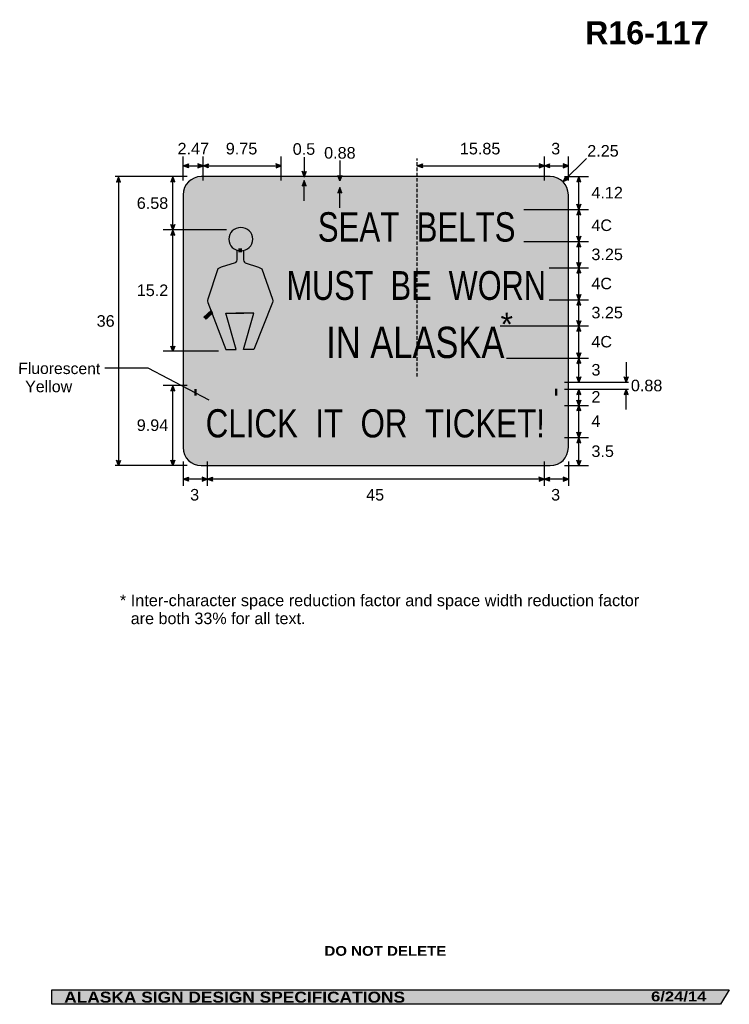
# Model space of a CAD drawing. Header units: feet. Extents: x 3 to 92, y 0 to 123.
import ezdxf
from ezdxf.enums import TextEntityAlignment as Align

# ---------------------------------------------------------------- set-up
doc = ezdxf.new("R2010")
doc.units = ezdxf.units.FT
doc.header["$MEASUREMENT"] = 0
doc.linetypes.add('DASHED2', pattern=[0.375, 0.25, -0.125])
doc.layers.add('Sign', color=7, linetype='Continuous')
doc.styles.add('ARIAL', font='arial.ttf')
doc.styles.add('ARIAL B', font='arialbd.ttf')
doc.styles.add('ARIAL BLACK B', font='ariblk.ttf')
doc.styles.add('ARIAL BLACK BI', font='ariblk.ttf')
doc.styles.add('FHWA SERIES C2000EX', font='txt')

msp = doc.modelspace()

# ---------------------------------------------------------------- hatches: boundary and pattern name
h = msp.add_hatch(color=256)
h.dxf.hatch_style = 1
edge = h.paths.add_edge_path()
edge.add_line((24.43626297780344, 104.5231062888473), (23.78086158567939, 104.7708500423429))
edge.add_line((23.78086158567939, 104.7708500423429), (24.44230358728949, 105.0155724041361))
edge.add_arc((24.80171733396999, 104.7648937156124), 0.4381986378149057, 145.1055563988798, 213.4889293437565)
h = msp.add_hatch(color=256)
h.dxf.hatch_style = 1
edge = h.paths.add_edge_path()
edge.add_line((25.59616292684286, 104.523106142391), (26.25156431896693, 104.7708498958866))
edge.add_line((26.25156431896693, 104.7708498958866), (25.59012231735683, 105.0155722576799))
edge.add_arc((25.23070857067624, 104.7648935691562), 0.4381986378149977, -33.488929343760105, 34.89444360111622, ccw=False)
h = msp.add_hatch(color=256)
h.dxf.hatch_style = 1
edge = h.paths.add_edge_path()
edge.add_line((26.90696609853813, 104.5231062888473), (26.25156470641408, 104.7708500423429))
edge.add_line((26.25156470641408, 104.7708500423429), (26.91300670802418, 105.0155724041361))
edge.add_arc((27.27242045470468, 104.7648937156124), 0.4381986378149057, 145.1055563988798, 213.4889293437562)
h = msp.add_hatch(color=256)
h.dxf.hatch_style = 1
edge = h.paths.add_edge_path()
edge.add_line((35.34355874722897, 104.523106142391), (35.99896013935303, 104.7708498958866))
edge.add_line((35.99896013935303, 104.7708498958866), (35.33751813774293, 105.0155722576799))
edge.add_arc((34.97810439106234, 104.7648935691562), 0.4381986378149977, -33.48892934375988, 34.89444360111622, ccw=False)
h = msp.add_hatch(color=256)
h.dxf.hatch_style = 1
edge = h.paths.add_edge_path()
edge.add_line((53.60292965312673, 104.5231062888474), (52.94752826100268, 104.7708500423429))
edge.add_line((52.94752826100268, 104.7708500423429), (53.60897026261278, 105.0155724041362))
edge.add_arc((53.96838400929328, 104.7648937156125), 0.4381986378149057, 145.1055563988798, 213.4889293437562)
h = msp.add_hatch(color=256)
h.dxf.hatch_style = 1
edge = h.paths.add_edge_path()
edge.add_line((68.13066814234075, 104.5231061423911), (68.78606953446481, 104.7708498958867))
edge.add_line((68.78606953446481, 104.7708498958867), (68.12462753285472, 105.01557225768))
edge.add_arc((67.76521378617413, 104.7648935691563), 0.4381986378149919, -33.48892934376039, 34.89444360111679, ccw=False)
h = msp.add_hatch(color=256)
h.dxf.hatch_style = 1
edge = h.paths.add_edge_path()
edge.add_line((69.44147209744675, 104.5231062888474), (68.7860707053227, 104.7708500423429))
edge.add_line((68.7860707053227, 104.7708500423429), (69.4475127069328, 105.0155724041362))
edge.add_arc((69.80692645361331, 104.7648937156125), 0.4381986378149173, 145.1055563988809, 213.4889293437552)
h = msp.add_hatch(color=256)
h.dxf.hatch_style = 1
edge = h.paths.add_edge_path()
edge.add_line((71.1254598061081, 104.5231061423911), (71.78086119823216, 104.7708498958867))
edge.add_line((71.78086119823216, 104.7708498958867), (71.11941919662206, 105.01557225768))
edge.add_arc((70.76000544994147, 104.7648935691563), 0.4381986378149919, -33.48892934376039, 34.89444360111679, ccw=False)
h = msp.add_hatch(color=256)
h.dxf.hatch_style = 1
edge = h.paths.add_edge_path()
edge.add_line((15.96617228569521, 102.7583252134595), (15.7190830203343, 103.4139736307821))
edge.add_line((15.7190830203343, 103.4139736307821), (15.47370038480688, 102.7527762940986))
edge.add_arc((15.72402010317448, 102.3931124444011), 0.4381986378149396, 56.45386549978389, 124.83723844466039, ccw=False)
h = msp.add_hatch(color=256)
h.dxf.hatch_style = 1
edge = h.paths.add_edge_path()
edge.add_line((22.73746655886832, 102.7791585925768), (22.49037729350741, 103.4348070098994))
edge.add_line((22.49037729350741, 103.4348070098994), (22.24499465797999, 102.773609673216))
edge.add_arc((22.49531437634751, 102.4139458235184), 0.4381986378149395, 56.4538654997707, 124.8372384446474, ccw=False)
h = msp.add_hatch(color=256)
h.dxf.hatch_style = 1
edge = h.paths.add_edge_path()
edge.add_line((39.08170007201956, 104.088916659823), (38.83461080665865, 103.4332682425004))
edge.add_line((38.83461080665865, 103.4332682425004), (38.58922817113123, 104.0944655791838))
edge.add_arc((38.83954788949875, 104.4541294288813), 0.4381986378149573, 235.1627615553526, 303.5461345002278)
h = msp.add_hatch(color=256)
h.dxf.hatch_style = 1
edge = h.paths.add_edge_path()
edge.add_line((43.5296167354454, 103.5836018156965), (43.28252747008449, 102.9279533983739))
edge.add_line((43.28252747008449, 102.9279533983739), (43.03714483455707, 103.5891507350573))
edge.add_arc((43.28746455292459, 103.9488145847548), 0.4381986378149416, 235.1627615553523, 303.5461345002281)
h = msp.add_hatch(color=256)
h.dxf.hatch_style = 1
edge = h.paths.add_edge_path()
edge.add_line((71.42452236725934, 103.4689541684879), (71.15325664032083, 102.8229333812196))
edge.add_line((71.15325664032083, 102.8229333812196), (71.78599382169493, 103.134442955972))
edge.add_arc((71.85144407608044, 103.567726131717), 0.438198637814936, 193.0266678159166, 261.4100407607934, ccw=False)
h = msp.add_hatch(color=256)
h.dxf.hatch_style = 1
edge = h.paths.add_edge_path()
edge.add_line((73.34540975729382, 102.8025039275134), (73.09832049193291, 103.458152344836))
edge.add_line((73.09832049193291, 103.458152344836), (72.85293785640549, 102.7969550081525))
edge.add_arc((73.10325757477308, 102.437291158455), 0.4381986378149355, 56.45386549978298, 124.83723844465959, ccw=False)
at = {"true_color": 0xffffff}
h = msp.add_hatch(color=7, dxfattribs=at)
h.dxf.hatch_style = 1
edge = h.paths.add_edge_path()
edge.add_line((39.08170007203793, 102.2775133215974), (38.83461080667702, 102.93316173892))
edge.add_line((38.83461080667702, 102.93316173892), (38.5892281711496, 102.2719644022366))
edge.add_arc((38.83954788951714, 101.912300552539), 0.4381986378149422, 56.45386549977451, 124.83723844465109, ccw=False)
h = msp.add_hatch(color=256)
h.dxf.hatch_style = 1
edge = h.paths.add_edge_path()
edge.add_line((43.5290368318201, 101.4040520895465), (43.28194756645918, 102.0597005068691))
edge.add_line((43.28194756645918, 102.0597005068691), (43.03656493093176, 101.3985031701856))
edge.add_arc((43.28688464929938, 101.038839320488), 0.4381986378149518, 56.453865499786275, 124.8372384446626, ccw=False)
h = msp.add_hatch(color=256)
h.dxf.hatch_style = 1
edge = h.paths.add_edge_path()
edge.add_line((73.34656072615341, 99.99400909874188), (73.0994714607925, 99.33836068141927))
edge.add_line((73.0994714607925, 99.33836068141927), (72.85408882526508, 99.99955801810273))
edge.add_arc((73.10440854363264, 100.3592218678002), 0.4381986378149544, 235.1627615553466, 303.5461345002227)
h = msp.add_hatch(color=256)
h.dxf.hatch_style = 1
edge = h.paths.add_edge_path()
edge.add_line((73.34656072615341, 98.68271226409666), (73.0994714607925, 99.33836068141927))
edge.add_line((73.0994714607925, 99.33836068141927), (72.85408882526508, 98.67716334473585))
edge.add_arc((73.10440854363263, 98.31749949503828), 0.4381986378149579, 56.453865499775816, 124.8372384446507, ccw=False)
h = msp.add_hatch(color=256)
h.dxf.hatch_style = 1
edge = h.paths.add_edge_path()
edge.add_line((22.73688665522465, 97.45341664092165), (22.48979738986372, 96.79776822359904))
edge.add_line((22.48979738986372, 96.79776822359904), (22.2444147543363, 97.4589655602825))
edge.add_arc((22.49473447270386, 97.81862940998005), 0.43819863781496, 235.1627615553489, 303.5461345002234)
h = msp.add_hatch(color=256)
h.dxf.hatch_style = 1
edge = h.paths.add_edge_path()
edge.add_line((22.73688665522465, 96.14211980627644), (22.48979738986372, 96.79776822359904))
edge.add_line((22.48979738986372, 96.79776822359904), (22.2444147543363, 96.13657088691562))
edge.add_arc((22.49473447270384, 95.77690703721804), 0.4381986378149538, 56.45386549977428, 124.83723844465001, ccw=False)
h = msp.add_hatch(color=256)
h.dxf.hatch_style = 1
edge = h.paths.add_edge_path()
edge.add_line((73.34656072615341, 95.99921743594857), (73.0994714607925, 95.34356901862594))
edge.add_line((73.0994714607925, 95.34356901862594), (72.85408882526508, 96.00476635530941))
edge.add_arc((73.10440854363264, 96.36443020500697), 0.4381986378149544, 235.1627615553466, 303.5461345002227)
h = msp.add_hatch(color=256)
h.dxf.hatch_style = 1
edge = h.paths.add_edge_path()
edge.add_line((73.34656072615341, 94.68792060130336), (73.0994714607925, 95.34356901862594))
edge.add_line((73.0994714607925, 95.34356901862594), (72.85408882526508, 94.68237168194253))
edge.add_arc((73.10440854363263, 94.32270783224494), 0.4381986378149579, 56.453865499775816, 124.8372384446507, ccw=False)
h = msp.add_hatch(color=256)
h.dxf.hatch_style = 1
edge = h.paths.add_edge_path()
edge.add_line((73.34656072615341, 92.74400910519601), (73.0994714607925, 92.0883606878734))
edge.add_line((73.0994714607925, 92.0883606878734), (72.85408882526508, 92.74955802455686))
edge.add_arc((73.10440854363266, 93.10922187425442), 0.4381986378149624, 235.1627615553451, 303.5461345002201)
h = msp.add_hatch(color=256)
h.dxf.hatch_style = 1
edge = h.paths.add_edge_path()
edge.add_line((73.34656072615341, 91.4327122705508), (73.0994714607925, 92.0883606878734))
edge.add_line((73.0994714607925, 92.0883606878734), (72.85408882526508, 91.42716335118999))
edge.add_arc((73.10440854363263, 91.0674995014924), 0.4381986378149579, 56.45386549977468, 124.8372384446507, ccw=False)
h = msp.add_hatch(color=256)
h.dxf.hatch_style = 1
edge = h.paths.add_edge_path()
edge.add_line((73.34656072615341, 88.74400910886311), (73.0994714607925, 88.08836069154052))
edge.add_line((73.0994714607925, 88.08836069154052), (72.85408882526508, 88.74955802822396))
edge.add_arc((73.10440854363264, 89.1092218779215), 0.4381986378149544, 235.1627615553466, 303.5461345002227)
h = msp.add_hatch(color=256)
h.dxf.hatch_style = 1
edge = h.paths.add_edge_path()
edge.add_line((73.34656072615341, 87.4327122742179), (73.0994714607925, 88.08836069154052))
edge.add_line((73.0994714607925, 88.08836069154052), (72.85408882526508, 87.42716335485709))
edge.add_arc((73.10440854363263, 87.06749950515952), 0.4381986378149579, 56.45386549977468, 124.8372384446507, ccw=False)
h = msp.add_hatch(color=256)
h.dxf.hatch_style = 1
edge = h.paths.add_edge_path()
edge.add_line((73.3471406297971, 85.48986617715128), (73.10005136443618, 84.83421775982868))
edge.add_line((73.10005136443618, 84.83421775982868), (72.85466872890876, 85.49541509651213))
edge.add_arc((73.10498844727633, 85.85507894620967), 0.4381986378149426, 235.1627615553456, 303.5461345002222)
h = msp.add_hatch(color=256)
h.dxf.hatch_style = 1
edge = h.paths.add_edge_path()
edge.add_line((73.3471406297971, 84.17856934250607), (73.10005136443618, 84.83421775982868))
edge.add_line((73.10005136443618, 84.83421775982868), (72.85466872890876, 84.17302042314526))
edge.add_arc((73.1049884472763, 83.8133565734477), 0.4381986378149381, 56.453865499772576, 124.8372384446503, ccw=False)
h = msp.add_hatch(color=256)
h.dxf.hatch_style = 1
edge = h.paths.add_edge_path()
edge.add_line((22.73804646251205, 82.32817186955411), (22.49095719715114, 81.67252345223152))
edge.add_line((22.49095719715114, 81.67252345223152), (22.24557456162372, 82.33372078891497))
edge.add_arc((22.49589427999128, 82.69338463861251), 0.4381986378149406, 235.1627615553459, 303.5461345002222)
h = msp.add_hatch(color=256)
h.dxf.hatch_style = 1
edge = h.paths.add_edge_path()
edge.add_line((73.3471406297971, 81.49247034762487), (73.10005136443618, 80.83682193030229))
edge.add_line((73.10005136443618, 80.83682193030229), (72.85466872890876, 81.49801926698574))
edge.add_arc((73.10498844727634, 81.85768311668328), 0.4381986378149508, 235.1627615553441, 303.5461345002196)
h = msp.add_hatch(color=256)
h.dxf.hatch_style = 1
edge = h.paths.add_edge_path()
edge.add_line((73.3471406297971, 80.18117351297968), (73.10005136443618, 80.83682193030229))
edge.add_line((73.10005136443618, 80.83682193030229), (72.85466872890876, 80.17562459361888))
edge.add_arc((73.1049884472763, 79.81596074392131), 0.4381986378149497, 56.45386549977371, 124.83723844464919, ccw=False)
h = msp.add_hatch(color=256)
h.dxf.hatch_style = 1
edge = h.paths.add_edge_path()
edge.add_line((22.73746655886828, 76.7477338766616), (22.49037729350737, 77.40338229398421))
edge.add_line((22.49037729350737, 77.40338229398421), (22.24499465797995, 76.74218495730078))
edge.add_arc((22.49531437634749, 76.38252110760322), 0.4381986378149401, 56.45386549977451, 124.8372384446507, ccw=False)
h = msp.add_hatch(color=256)
h.dxf.hatch_style = 1
edge = h.paths.add_edge_path()
edge.add_line((73.3471406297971, 78.48205368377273), (73.10005136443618, 77.82640526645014))
edge.add_line((73.10005136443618, 77.82640526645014), (72.85466872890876, 78.48760260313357))
edge.add_arc((73.10498844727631, 78.84726645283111), 0.4381986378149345, 235.1627615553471, 303.5461345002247)
h = msp.add_hatch(color=256)
h.dxf.hatch_style = 1
edge = h.paths.add_edge_path()
edge.add_line((79.2379500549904, 78.48205368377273), (78.9908607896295, 77.82640526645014))
edge.add_line((78.9908607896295, 77.82640526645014), (78.74547815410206, 78.48760260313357))
edge.add_arc((78.99579787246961, 78.84726645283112), 0.4381986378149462, 235.1627615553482, 303.5461345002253)
h = msp.add_hatch(color=256)
h.dxf.hatch_style = 1
edge = h.paths.add_edge_path()
edge.add_line((73.34714062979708, 76.29044433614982), (73.10005136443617, 76.94609275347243))
edge.add_line((73.10005136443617, 76.94609275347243), (72.85466872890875, 76.284895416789))
edge.add_arc((73.10498844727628, 75.92523156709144), 0.4381986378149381, 56.45386549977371, 124.8372384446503, ccw=False)
h = msp.add_hatch(color=256)
h.dxf.hatch_style = 1
edge = h.paths.add_edge_path()
edge.add_line((79.23795005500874, 76.2879300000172), (78.99086078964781, 76.94357841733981))
edge.add_line((78.99086078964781, 76.94357841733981), (78.7454781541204, 76.28238108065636))
edge.add_arc((78.99579787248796, 75.92271723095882), 0.4381986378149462, 56.453865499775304, 124.8372384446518, ccw=False)
h = msp.add_hatch(color=256)
h.dxf.hatch_style = 1
edge = h.paths.add_edge_path()
edge.add_line((73.34712595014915, 75.59978804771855), (73.10003668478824, 74.94413963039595))
edge.add_line((73.10003668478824, 74.94413963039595), (72.85465404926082, 75.6053369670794))
edge.add_arc((73.10497376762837, 75.96500081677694), 0.4381986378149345, 235.1627615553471, 303.5461345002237)
h = msp.add_hatch(color=256)
h.dxf.hatch_style = 1
edge = h.paths.add_edge_path()
edge.add_line((73.34712595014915, 74.28849121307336), (73.10003668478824, 74.94413963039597))
edge.add_line((73.10003668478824, 74.94413963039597), (72.85465404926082, 74.28294229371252))
edge.add_arc((73.10497376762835, 73.92327844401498), 0.4381986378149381, 56.45386549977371, 124.8372384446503, ccw=False)
h = msp.add_hatch(color=256)
h.dxf.hatch_style = 1
edge = h.paths.add_edge_path()
edge.add_line((73.34709660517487, 71.59783492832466), (73.10000733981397, 70.94218651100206))
edge.add_line((73.10000733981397, 70.94218651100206), (72.85462470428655, 71.60338384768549))
edge.add_arc((73.10494442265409, 71.96304769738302), 0.4381986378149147, 235.1627615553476, 303.5461345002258)
h = msp.add_hatch(color=256)
h.dxf.hatch_style = 1
edge = h.paths.add_edge_path()
edge.add_line((73.34709660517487, 70.28653809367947), (73.10000733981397, 70.94218651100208))
edge.add_line((73.10000733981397, 70.94218651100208), (72.85462470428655, 70.28098917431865))
edge.add_arc((73.10494442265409, 69.92132532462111), 0.4381986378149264, 56.453865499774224, 124.8372384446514, ccw=False)
h = msp.add_hatch(color=256)
h.dxf.hatch_style = 1
edge = h.paths.add_edge_path()
edge.add_line((15.96675218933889, 68.088916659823), (15.71966292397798, 67.4332682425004))
edge.add_line((15.71966292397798, 67.4332682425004), (15.47428028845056, 68.09446557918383))
edge.add_arc((15.72460000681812, 68.45412942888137), 0.4381986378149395, 235.1627615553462, 303.5461345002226)
h = msp.add_hatch(color=256)
h.dxf.hatch_style = 1
edge = h.paths.add_edge_path()
edge.add_line((22.73804646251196, 68.11749194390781), (22.49095719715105, 67.46184352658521))
edge.add_line((22.49095719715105, 67.46184352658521), (22.24557456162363, 68.12304086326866))
edge.add_arc((22.49589427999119, 68.4827047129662), 0.4381986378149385, 235.1627615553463, 303.5461345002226)
h = msp.add_hatch(color=256)
h.dxf.hatch_style = 1
edge = h.paths.add_edge_path()
edge.add_line((73.34707087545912, 68.088916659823), (73.09998161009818, 67.4332682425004))
edge.add_line((73.09998161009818, 67.4332682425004), (72.8545989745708, 68.09446557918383))
edge.add_arc((73.10491869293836, 68.45412942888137), 0.4381986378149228, 235.162761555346, 303.5461345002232)
h = msp.add_hatch(color=256)
h.dxf.hatch_style = 1
edge = h.paths.add_edge_path()
edge.add_line((24.43882967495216, 65.48618311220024), (23.78342828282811, 65.73392686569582))
edge.add_line((23.78342828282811, 65.73392686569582), (24.44487028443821, 65.97864922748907))
edge.add_arc((24.80428403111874, 65.72797053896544), 0.43819863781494, 145.1055563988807, 213.488929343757)
h = msp.add_hatch(color=256)
h.dxf.hatch_style = 1
edge = h.paths.add_edge_path()
edge.add_line((26.12806403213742, 65.48609860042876), (26.78346542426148, 65.73384235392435))
edge.add_line((26.78346542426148, 65.73384235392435), (26.12202342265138, 65.9785647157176))
edge.add_arc((25.76260967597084, 65.72788602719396), 0.4381986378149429, -33.48892934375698, 34.89444360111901, ccw=False)
h = msp.add_hatch(color=256)
h.dxf.hatch_style = 1
edge = h.paths.add_edge_path()
edge.add_line((27.43886798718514, 65.48609874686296), (26.7834665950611, 65.73384250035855))
edge.add_line((26.7834665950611, 65.73384250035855), (27.44490859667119, 65.9785648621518))
edge.add_arc((27.80432234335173, 65.72788617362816), 0.43819863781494, 145.1055563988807, 213.488929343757)
h = msp.add_hatch(color=256)
h.dxf.hatch_style = 1
edge = h.paths.add_edge_path()
edge.add_line((68.12285564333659, 65.48491764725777), (68.77825703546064, 65.73266140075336))
edge.add_line((68.77825703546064, 65.73266140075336), (68.11681503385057, 65.9773837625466))
edge.add_arc((67.75740128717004, 65.726705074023), 0.4381986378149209, -33.4889293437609, 34.89444360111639, ccw=False)
h = msp.add_hatch(color=256)
h.dxf.hatch_style = 1
edge = h.paths.add_edge_path()
edge.add_line((69.43365881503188, 65.48491779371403), (68.77825742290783, 65.7326615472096))
edge.add_line((68.77825742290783, 65.7326615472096), (69.43969942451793, 65.97738390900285))
edge.add_arc((69.79911317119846, 65.72670522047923), 0.438198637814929, 145.105556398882, 213.4889293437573)
h = msp.add_hatch(color=256)
h.dxf.hatch_style = 1
edge = h.paths.add_edge_path()
edge.add_line((71.12545980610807, 65.48483320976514), (71.78086119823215, 65.73257696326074))
edge.add_line((71.78086119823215, 65.73257696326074), (71.11941919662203, 65.97729932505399))
edge.add_arc((70.76000544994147, 65.72662063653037), 0.4381986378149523, -33.48892934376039, 34.89444360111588, ccw=False)
at = {"layer": 'Sign', "true_color": 0xffffff}
h = msp.add_hatch(color=7, dxfattribs=at)
edge = h.paths.add_edge_path(flags=0)
edge.add_spline(control_points=[(26.03086080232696, 103.4332682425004), (26.03086080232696, 103.4332682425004), (69.53086080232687, 103.4332682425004), (69.53086080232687, 103.4332682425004), (70.77266960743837, 103.4332682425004), (71.78086080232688, 102.4250770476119), (71.78086080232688, 101.1832682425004), (71.78086080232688, 101.1832682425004), (71.78086080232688, 69.6832682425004), (71.78086080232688, 69.6832682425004), (71.78086080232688, 68.4414594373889), (70.77266960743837, 67.4332682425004), (69.53086080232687, 67.4332682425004), (69.53086080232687, 67.4332682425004), (26.03086080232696, 67.4332682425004), (26.03086080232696, 67.4332682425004), (24.78905199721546, 67.4332682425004), (23.78086080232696, 68.4414594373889), (23.78086080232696, 69.6832682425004), (23.78086080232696, 69.6832682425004), (23.78086080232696, 101.1832682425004), (23.78086080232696, 101.1832682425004), (23.78086080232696, 102.4250770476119), (24.78905199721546, 103.4332682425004), (26.03086080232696, 103.4332682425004)], knot_values=[0, 0, 0, 0, 1, 1, 1, 2, 2, 2, 3, 3, 3, 4, 4, 4, 5, 5, 5, 6, 6, 6, 7, 7, 7, 8, 8, 8, 8], degree=3, periodic=0)
at = {"layer": 'Sign', "true_color": 0x000000}
h = msp.add_hatch(color=18, dxfattribs=at)
edge = h.paths.add_edge_path(flags=0)
edge.add_spline(control_points=[(26.13086080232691, 102.9332682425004), (26.13086080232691, 102.9332682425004), (69.4308608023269, 102.9332682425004), (69.4308608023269, 102.9332682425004), (70.45190359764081, 102.9332682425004), (71.28086080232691, 102.1043110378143), (71.28086080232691, 101.0832682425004), (71.28086080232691, 101.0832682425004), (71.28086080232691, 69.78326824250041), (71.28086080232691, 69.78326824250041), (71.28086080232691, 68.7622254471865), (70.45190359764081, 67.9332682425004), (69.4308608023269, 67.9332682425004), (69.4308608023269, 67.9332682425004), (26.13086080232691, 67.9332682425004), (26.13086080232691, 67.9332682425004), (25.10981800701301, 67.9332682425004), (24.28086080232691, 68.7622254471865), (24.28086080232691, 69.78326824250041), (24.28086080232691, 69.78326824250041), (24.28086080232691, 101.0832682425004), (24.28086080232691, 101.0832682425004), (24.28086080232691, 102.1043110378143), (25.10981800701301, 102.9332682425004), (26.13086080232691, 102.9332682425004)], knot_values=[0, 0, 0, 0, 1, 1, 1, 2, 2, 2, 3, 3, 3, 4, 4, 4, 5, 5, 5, 6, 6, 6, 7, 7, 7, 8, 8, 8, 8], degree=3, periodic=0)
at = {"layer": 'Sign', "true_color": 0xffffff}
h = msp.add_hatch(color=7, dxfattribs=at)
edge = h.paths.add_edge_path(flags=0)
edge.add_spline(control_points=[(26.66086080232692, 102.0532682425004), (26.66086080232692, 102.0532682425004), (68.9008608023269, 102.0532682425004), (68.9008608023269, 102.0532682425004), (69.72873333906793, 102.0532682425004), (70.40086080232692, 101.3811407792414), (70.40086080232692, 100.5532682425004), (70.40086080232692, 100.5532682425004), (70.40086080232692, 70.3132682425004), (70.40086080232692, 70.3132682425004), (70.40086080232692, 69.4853957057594), (69.72873333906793, 68.8132682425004), (68.9008608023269, 68.8132682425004), (68.9008608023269, 68.8132682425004), (26.66086080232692, 68.8132682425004), (26.66086080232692, 68.8132682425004), (25.83298826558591, 68.8132682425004), (25.16086080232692, 69.4853957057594), (25.16086080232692, 70.3132682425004), (25.16086080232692, 70.3132682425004), (25.16086080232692, 100.5532682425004), (25.16086080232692, 100.5532682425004), (25.16086080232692, 101.3811407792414), (25.83298826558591, 102.0532682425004), (26.66086080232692, 102.0532682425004)], knot_values=[0, 0, 0, 0, 1, 1, 1, 2, 2, 2, 3, 3, 3, 4, 4, 4, 5, 5, 5, 6, 6, 6, 7, 7, 7, 8, 8, 8, 8], degree=3, periodic=0)
msp.add_hatch(color=7, dxfattribs=at).paths.add_polyline_path([(30.64636887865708, 94.49890904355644), (31.12032721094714, 94.49890904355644), (31.12032721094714, 93.99390929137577), (30.64636887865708, 93.99390929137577)], flags=0)
at = {"layer": 'Sign', "true_color": 0x000000}
for points in [[(35.11598903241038, 93.74928307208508), (34.75353273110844, 94.11291602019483), (26.24793137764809, 85.943338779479), (26.61038481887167, 85.57970870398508)], [(27.29901875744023, 86.88872957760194), (27.48024762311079, 86.9614455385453), (27.95143695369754, 87.15535716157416), (28.30180942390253, 87.26443038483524), (28.72467487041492, 87.37350504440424), (29.2079480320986, 87.48258114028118), (29.75162890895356, 87.57953336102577), (30.35572036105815, 87.65225075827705), (31.03230335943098, 87.70072902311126), (31.73304829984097, 87.70072902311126), (32.49420238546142, 87.66437032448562), (33.30368464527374, 87.57953336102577), (34.17357462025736, 87.40986230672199), (35.07971036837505, 87.1917158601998), (35.99793137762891, 86.9008491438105), (35.84086588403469, 86.4160722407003), (34.93473013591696, 86.70693752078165), (34.06484016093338, 86.91296871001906), (33.24327550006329, 87.07051732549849), (32.45795804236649, 87.15535716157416), (31.72096446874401, 87.1917158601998), (31.04438433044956, 87.1917158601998), (30.39196613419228, 87.14323615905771), (29.81203805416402, 87.07051732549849), (29.304601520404, 86.98568323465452), (28.84549316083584, 86.87661001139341), (28.44679251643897, 86.77965491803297), (28.10849958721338, 86.67058025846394), (27.66147219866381, 86.48878820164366), (27.51649196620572, 86.42819324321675)], [(26.24793137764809, 85.9431348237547), (26.5984883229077, 85.56758626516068), (26.26001806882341, 85.9431348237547), (26.61057501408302, 85.57970295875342)], [(26.26001234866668, 85.94327845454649), (26.59834674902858, 85.56757908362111), (27.57709130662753, 86.46441405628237), (27.23875976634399, 86.84011486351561)], [(27.23861247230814, 86.84013640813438), (27.28696781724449, 86.87648361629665), (27.29905450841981, 86.88860030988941), (27.51664784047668, 86.42820329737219), (27.57708987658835, 86.46454906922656)], [(24.71462172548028, 77.81859273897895), (70.6104550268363, 77.81859273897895), (70.6104550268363, 76.94359273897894), (24.71462172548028, 76.94359273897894)], [(7.399373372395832, 2.133735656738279), (91.84195454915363, 2.133735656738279), (90.75006357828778, 0.3343149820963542), (7.402168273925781, 0.3343149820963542)]]:
    msp.add_hatch(color=18, dxfattribs=at).paths.add_polyline_path(points, flags=0)
at = {"layer": 'Sign', "true_color": 0xffff00}
h = msp.add_hatch(color=2, dxfattribs=at)
edge = h.paths.add_edge_path(flags=0)
edge.add_spline(control_points=[(26.66086080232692, 77.65192607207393), (26.66086080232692, 77.65192607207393), (68.90086080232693, 77.65192607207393), (68.90086080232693, 77.65192607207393), (69.72873333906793, 77.65192607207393), (70.40086080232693, 76.97979860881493), (70.40086080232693, 76.15192607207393), (70.40086080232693, 76.15192607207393), (70.40086080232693, 70.3132682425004), (70.40086080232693, 70.3132682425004), (70.40086080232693, 69.4853957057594), (69.72873333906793, 68.8132682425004), (68.90086080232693, 68.8132682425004), (68.90086080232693, 68.8132682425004), (26.66086080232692, 68.8132682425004), (26.66086080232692, 68.8132682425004), (25.83298826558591, 68.8132682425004), (25.16086080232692, 69.4853957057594), (25.16086080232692, 70.3132682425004), (25.16086080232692, 70.3132682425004), (25.16086080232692, 76.15192607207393), (25.16086080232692, 76.15192607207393), (25.16086080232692, 76.97979860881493), (25.83298826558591, 77.65192607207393), (26.66086080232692, 77.65192607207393)], knot_values=[0, 0, 0, 0, 1, 1, 1, 2, 2, 2, 3, 3, 3, 4, 4, 4, 5, 5, 5, 6, 6, 6, 7, 7, 7, 8, 8, 8, 8], degree=3, periodic=0)
for points in [[(25.15993424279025, 76.98786357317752), (25.44639257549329, 76.98786357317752), (25.44639257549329, 76.13369690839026), (25.15993424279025, 76.13369690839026)], [(70.11305912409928, 77.00088440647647), (70.39951745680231, 77.00088440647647), (70.39951745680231, 76.14671774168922), (70.11305912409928, 76.14671774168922)]]:
    msp.add_hatch(color=2, dxfattribs=at).paths.add_polyline_path(points, flags=0)

# ---------------------------------------------------------------- linework, layer by layer
at = {"color": 7, "true_color": 0xffffff}
msp.add_line((38.83461080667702, 102.0536324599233), (38.83461080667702, 102.93316173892), dxfattribs=at)
for points in [[(24.43626297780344, 104.5231062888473), (23.78086158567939, 104.7708500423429), (24.44230358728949, 105.0155724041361, 0.307560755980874), (24.43626297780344, 104.5231062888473, 4.141293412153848)], [(25.59616292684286, 104.523106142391), (26.25156431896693, 104.7708498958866), (25.59012231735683, 105.0155722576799, -0.307560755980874), (25.59616292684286, 104.523106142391, -4.141293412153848)], [(26.90696609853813, 104.5231062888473), (26.25156470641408, 104.7708500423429), (26.91300670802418, 105.0155724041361, 0.307560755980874), (26.90696609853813, 104.5231062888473, 4.141293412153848)], [(35.34355874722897, 104.523106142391), (35.99896013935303, 104.7708498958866), (35.33751813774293, 105.0155722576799, -0.307560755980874), (35.34355874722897, 104.523106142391, -4.141293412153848)], [(53.60292965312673, 104.5231062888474), (52.94752826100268, 104.7708500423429), (53.60897026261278, 105.0155724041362, 0.307560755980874), (53.60292965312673, 104.5231062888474, 4.141293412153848)], [(68.13066814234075, 104.5231061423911), (68.78606953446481, 104.7708498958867), (68.12462753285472, 105.01557225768, -0.307560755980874), (68.13066814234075, 104.5231061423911, -4.141293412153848)], [(69.44147209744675, 104.5231062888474), (68.7860707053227, 104.7708500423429), (69.4475127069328, 105.0155724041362, 0.307560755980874), (69.44147209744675, 104.5231062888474, 4.141293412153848)], [(71.1254598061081, 104.5231061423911), (71.78086119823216, 104.7708498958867), (71.11941919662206, 105.01557225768, -0.307560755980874), (71.1254598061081, 104.5231061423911, -4.141293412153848)], [(15.96617228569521, 102.7583252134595), (15.7190830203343, 103.4139736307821), (15.47370038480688, 102.7527762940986, -0.307560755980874), (15.96617228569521, 102.7583252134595, -4.141293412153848)], [(22.73746655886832, 102.7791585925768), (22.49037729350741, 103.4348070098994), (22.24499465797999, 102.773609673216, -0.307560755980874), (22.73746655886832, 102.7791585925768, -4.141293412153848)], [(39.08170007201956, 104.088916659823), (38.83461080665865, 103.4332682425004), (38.58922817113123, 104.0944655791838, 0.307560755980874), (39.08170007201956, 104.088916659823, 4.141293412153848)], [(43.5296167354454, 103.5836018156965), (43.28252747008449, 102.9279533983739), (43.03714483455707, 103.5891507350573, 0.307560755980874), (43.5296167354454, 103.5836018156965, 4.141293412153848)], [(71.42452236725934, 103.4689541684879), (71.15325664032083, 102.8229333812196), (71.78599382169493, 103.134442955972, -0.307560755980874), (71.42452236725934, 103.4689541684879, -4.141293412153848)], [(73.34540975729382, 102.8025039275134), (73.09832049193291, 103.458152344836), (72.85293785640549, 102.7969550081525, -0.307560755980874), (73.34540975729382, 102.8025039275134, -4.141293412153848)], [(43.5290368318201, 101.4040520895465), (43.28194756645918, 102.0597005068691), (43.03656493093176, 101.3985031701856, -0.307560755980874), (43.5290368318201, 101.4040520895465, -4.141293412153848)], [(73.34656072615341, 99.99400909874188), (73.0994714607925, 99.33836068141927), (72.85408882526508, 99.99955801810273, 0.307560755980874), (73.34656072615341, 99.99400909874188, 4.141293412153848)], [(73.34656072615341, 98.68271226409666), (73.0994714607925, 99.33836068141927), (72.85408882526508, 98.67716334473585, -0.307560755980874), (73.34656072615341, 98.68271226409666, -4.141293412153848)], [(22.73688665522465, 97.45341664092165), (22.48979738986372, 96.79776822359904), (22.2444147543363, 97.4589655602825, 0.307560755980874), (22.73688665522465, 97.45341664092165, 4.141293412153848)], [(22.73688665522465, 96.14211980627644), (22.48979738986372, 96.79776822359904), (22.2444147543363, 96.13657088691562, -0.307560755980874), (22.73688665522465, 96.14211980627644, -4.141293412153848)], [(73.34656072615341, 95.99921743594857), (73.0994714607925, 95.34356901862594), (72.85408882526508, 96.00476635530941, 0.307560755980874), (73.34656072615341, 95.99921743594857, 4.141293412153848)], [(73.34656072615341, 94.68792060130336), (73.0994714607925, 95.34356901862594), (72.85408882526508, 94.68237168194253, -0.307560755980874), (73.34656072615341, 94.68792060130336, -4.141293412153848)], [(73.34656072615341, 92.74400910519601), (73.0994714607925, 92.0883606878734), (72.85408882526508, 92.74955802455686, 0.307560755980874), (73.34656072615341, 92.74400910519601, 4.141293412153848)], [(73.34656072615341, 91.4327122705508), (73.0994714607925, 92.0883606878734), (72.85408882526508, 91.42716335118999, -0.307560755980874), (73.34656072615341, 91.4327122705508, -4.141293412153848)], [(73.34656072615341, 88.74400910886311), (73.0994714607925, 88.08836069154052), (72.85408882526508, 88.74955802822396, 0.307560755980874), (73.34656072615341, 88.74400910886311, 4.141293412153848)], [(73.34656072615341, 87.4327122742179), (73.0994714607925, 88.08836069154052), (72.85408882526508, 87.42716335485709, -0.307560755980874), (73.34656072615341, 87.4327122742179, -4.141293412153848)], [(73.3471406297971, 85.48986617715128), (73.10005136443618, 84.83421775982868), (72.85466872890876, 85.49541509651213, 0.307560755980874), (73.3471406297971, 85.48986617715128, 4.141293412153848)], [(73.3471406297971, 84.17856934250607), (73.10005136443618, 84.83421775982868), (72.85466872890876, 84.17302042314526, -0.307560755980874), (73.3471406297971, 84.17856934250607, -4.141293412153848)], [(22.73804646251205, 82.32817186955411), (22.49095719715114, 81.67252345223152), (22.24557456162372, 82.33372078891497, 0.307560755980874), (22.73804646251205, 82.32817186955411, 4.141293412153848)], [(73.3471406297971, 81.49247034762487), (73.10005136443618, 80.83682193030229), (72.85466872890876, 81.49801926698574, 0.307560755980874), (73.3471406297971, 81.49247034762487, 4.141293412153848)], [(73.3471406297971, 80.18117351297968), (73.10005136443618, 80.83682193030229), (72.85466872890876, 80.17562459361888, -0.307560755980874), (73.3471406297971, 80.18117351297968, -4.141293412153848)], [(22.73746655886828, 76.7477338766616), (22.49037729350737, 77.40338229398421), (22.24499465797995, 76.74218495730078, -0.307560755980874), (22.73746655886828, 76.7477338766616, -4.141293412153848)], [(73.3471406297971, 78.48205368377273), (73.10005136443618, 77.82640526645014), (72.85466872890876, 78.48760260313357, 0.307560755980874), (73.3471406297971, 78.48205368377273, 4.141293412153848)], [(79.2379500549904, 78.48205368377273), (78.9908607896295, 77.82640526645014), (78.74547815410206, 78.48760260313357, 0.307560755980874), (79.2379500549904, 78.48205368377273, 4.141293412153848)], [(73.34714062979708, 76.29044433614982), (73.10005136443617, 76.94609275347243), (72.85466872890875, 76.284895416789, -0.307560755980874), (73.34714062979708, 76.29044433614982, -4.141293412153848)], [(79.23795005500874, 76.2879300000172), (78.99086078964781, 76.94357841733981), (78.7454781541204, 76.28238108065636, -0.307560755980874), (79.23795005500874, 76.2879300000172, -4.141293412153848)], [(73.34712595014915, 75.59978804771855), (73.10003668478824, 74.94413963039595), (72.85465404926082, 75.6053369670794, 0.307560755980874), (73.34712595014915, 75.59978804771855, 4.141293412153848)], [(73.34712595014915, 74.28849121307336), (73.10003668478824, 74.94413963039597), (72.85465404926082, 74.28294229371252, -0.307560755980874), (73.34712595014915, 74.28849121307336, -4.141293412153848)], [(73.34709660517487, 71.59783492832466), (73.10000733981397, 70.94218651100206), (72.85462470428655, 71.60338384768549, 0.307560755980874), (73.34709660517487, 71.59783492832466, 4.141293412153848)], [(73.34709660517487, 70.28653809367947), (73.10000733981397, 70.94218651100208), (72.85462470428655, 70.28098917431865, -0.307560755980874), (73.34709660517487, 70.28653809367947, -4.141293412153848)], [(15.96675218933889, 68.088916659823), (15.71966292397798, 67.4332682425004), (15.47428028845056, 68.09446557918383, 0.307560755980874), (15.96675218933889, 68.088916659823, 4.141293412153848)], [(22.73804646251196, 68.11749194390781), (22.49095719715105, 67.46184352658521), (22.24557456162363, 68.12304086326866, 0.307560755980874), (22.73804646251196, 68.11749194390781, 4.141293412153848)], [(73.34707087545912, 68.088916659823), (73.09998161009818, 67.4332682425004), (72.8545989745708, 68.09446557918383, 0.307560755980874), (73.34707087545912, 68.088916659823, 4.141293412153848)], [(24.43882967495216, 65.48618311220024), (23.78342828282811, 65.73392686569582), (24.44487028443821, 65.97864922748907, 0.307560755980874), (24.43882967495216, 65.48618311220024, 4.141293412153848)], [(26.12806403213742, 65.48609860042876), (26.78346542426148, 65.73384235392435), (26.12202342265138, 65.9785647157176, -0.307560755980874), (26.12806403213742, 65.48609860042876, -4.141293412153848)], [(27.43886798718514, 65.48609874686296), (26.7834665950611, 65.73384250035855), (27.44490859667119, 65.9785648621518, 0.307560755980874), (27.43886798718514, 65.48609874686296, 4.141293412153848)], [(68.12285564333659, 65.48491764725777), (68.77825703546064, 65.73266140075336), (68.11681503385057, 65.9773837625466, -0.307560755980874), (68.12285564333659, 65.48491764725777, -4.141293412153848)], [(69.43365881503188, 65.48491779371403), (68.77825742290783, 65.7326615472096), (69.43969942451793, 65.97738390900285, 0.307560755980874), (69.43365881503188, 65.48491779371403, 4.141293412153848)], [(71.12545980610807, 65.48483320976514), (71.78086119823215, 65.73257696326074), (71.11941919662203, 65.97729932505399, -0.307560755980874), (71.12545980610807, 65.48483320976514, -4.141293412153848)]]:
    msp.add_lwpolyline(points, format="xyb")
msp.add_lwpolyline([(39.08170007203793, 102.2775133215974), (38.83461080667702, 102.93316173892), (38.5892281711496, 102.2719644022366, -0.307560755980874), (39.08170007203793, 102.2775133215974, -4.141293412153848)], format="xyb", dxfattribs=at)
at = {"layer": 'Sign', "color": 18, "lineweight": -3, "true_color": 0x000000}
for p, q in [((23.78086080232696, 102.9323083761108), (23.78086080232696, 105.9323083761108)), ((26.25156392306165, 102.9323083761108), (26.25156392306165, 105.9323083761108)), ((35.99895974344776, 102.929704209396), (35.99895974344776, 105.929704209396)), ((38.83461080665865, 105.8758700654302), (38.83461080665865, 103.3758700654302)), ((68.78606913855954, 102.9323083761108), (68.78606913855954, 105.9323083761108)), ((71.15325664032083, 102.8229333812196), (74.03472613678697, 105.7044028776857)), ((71.78086080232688, 102.9323083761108), (71.78086080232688, 105.9323083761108)), ((23.78086080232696, 104.7708500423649), (35.99895974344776, 104.7708500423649)), ((43.28252747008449, 105.4279533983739), (43.28252747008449, 102.9279533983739)), ((52.94752747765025, 104.770850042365), (71.78086080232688, 104.770850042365)), ((24.28216291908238, 103.4332682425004), (15.28216291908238, 103.4332682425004)), ((15.71966292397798, 103.4124348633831), (15.71966292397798, 67.41243486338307)), ((22.49095719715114, 81.67252345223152), (22.49095719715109, 103.4332682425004)), ((71.27972585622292, 103.456613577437), (74.27972585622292, 103.456613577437)), ((73.10005136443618, 77.82640526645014), (73.10005136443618, 103.456613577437)), ((38.83461080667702, 100.43316173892), (38.83461080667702, 102.0536324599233)), ((43.28252747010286, 99.5581617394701), (43.28252747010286, 102.0581617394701)), ((66.222527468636, 99.33682191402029), (74.279527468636, 99.33682191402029)), ((29.16164684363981, 96.79622945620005), (21.28143851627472, 96.79622945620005)), ((66.222527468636, 95.34203025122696), (74.27972585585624, 95.34203025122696)), ((69.38919413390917, 92.08682192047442), (74.27972585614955, 92.08682192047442)), ((69.38919413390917, 88.0868219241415), (74.28019413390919, 88.0868219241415)), ((63.29014253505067, 84.83421775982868), (74.27972585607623, 84.83421775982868)), ((28.16164684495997, 81.67252345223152), (21.28145151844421, 81.67252345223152)), ((64.08180920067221, 80.83682193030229), (74.27972585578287, 80.83682193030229)), ((78.9908607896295, 80.31337007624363), (78.9908607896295, 77.81337007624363)), ((19.41666670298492, 79.58333331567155), (14.02083337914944, 79.58333331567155)), ((27.02083335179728, 75.6041666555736), (19.38954371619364, 79.59213091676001)), ((24.28344050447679, 77.40194768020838), (21.28344050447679, 77.40194768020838)), ((22.49095719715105, 67.46184352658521), (22.49095719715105, 77.40184352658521)), ((71.27972585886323, 77.82640526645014), (79.27972585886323, 77.82640526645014)), ((71.27972585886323, 76.94609275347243), (79.27972585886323, 76.94609275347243)), ((73.09998161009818, 67.4332682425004), (73.10005136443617, 76.94609275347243)), ((78.99086078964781, 74.44357841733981), (78.99086078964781, 76.94357841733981)), ((71.28037690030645, 74.94413963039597), (74.28037690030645, 74.94413963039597)), ((71.27972585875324, 70.94218651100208), (74.27972585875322, 70.94218651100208)), ((23.78086080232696, 67.93567610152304), (23.78086080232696, 64.93567610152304)), ((26.78346502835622, 67.9343740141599), (26.78346502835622, 64.9343740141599)), ((68.7782566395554, 67.93437401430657), (68.7782566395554, 64.93437401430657)), ((71.78086080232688, 67.93567610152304), (71.78086080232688, 64.93567610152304)), ((24.28216291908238, 67.4332682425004), (15.28216291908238, 67.4332682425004)), ((71.27972586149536, 67.4332682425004), (74.27972586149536, 67.4332682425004)), ((71.78086080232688, 65.732577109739), (23.78342749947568, 65.73392686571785))]:
    msp.add_line(p, q, dxfattribs=at)
at = {"layer": 'Sign', "color": 18, "linetype": 'DASHED2', "lineweight": -3, "ltscale": 1.75, "true_color": 0x000000}
msp.add_lwpolyline([(52.94752747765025, 78.52605839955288), (52.94752747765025, 105.6927250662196)], dxfattribs=at)
at = {"layer": 'Sign', "color": 18, "lineweight": -3, "true_color": 0x000000}
for points in [[(30.47659728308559, 94.2098869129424), (30.47659728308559, 93.07049831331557), (30.41618384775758, 92.91292240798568), (30.3557761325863, 92.77958707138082), (30.30744795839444, 92.73110162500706), (30.24703881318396, 92.69473861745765), (28.5193169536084, 92.1371638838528), (28.09644721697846, 91.93110540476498), (26.86408521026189, 88.16141616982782), (26.85200423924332, 88.12505316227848), (26.8157584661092, 88.04020614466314), (26.8157584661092, 87.90687224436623), (26.86408521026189, 87.73717533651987), (29.09925075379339, 81.89476738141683), (30.36785853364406, 81.89476738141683), (29.09925075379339, 86.42808982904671), (31.34649726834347, 86.42808982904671)], [(31.2859451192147, 94.13715946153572), (31.2859451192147, 93.07049544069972), (31.33427186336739, 92.91291953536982), (31.40676340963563, 92.77958707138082), (31.45509301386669, 92.73110162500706), (31.51550358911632, 92.69473861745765), (33.15865007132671, 92.1371638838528), (33.58151980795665, 91.93110396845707), (34.88637193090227, 88.16141473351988), (34.91053530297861, 88.12505316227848), (34.93470010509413, 88.04020470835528), (34.93470010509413, 87.90687080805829), (34.88637193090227, 87.73717533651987), (32.56663244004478, 81.89476450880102), (31.29802609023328, 81.89476450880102), (32.56663244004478, 86.42808839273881), (30.33146975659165, 86.42808839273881)]]:
    msp.add_lwpolyline(points, dxfattribs=at)
at = {"layer": 'Sign', "color": 250, "lineweight": -3, "true_color": 0x1f1a17}
msp.add_lwpolyline([(7.399373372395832, 2.133735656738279), (91.84195454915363, 2.133735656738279), (90.75006357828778, 0.3343149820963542), (7.402168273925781, 0.3343149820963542)], close=True, dxfattribs=at)
at = {"layer": 'Sign', "color": 18, "lineweight": -3, "true_color": 0x000000}
for points, knots in [([(26.03086080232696, 103.4332682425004), (26.03086080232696, 103.4332682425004), (69.53086080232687, 103.4332682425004), (69.53086080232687, 103.4332682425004), (70.77266960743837, 103.4332682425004), (71.78086080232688, 102.4250770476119), (71.78086080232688, 101.1832682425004), (71.78086080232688, 101.1832682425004), (71.78086080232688, 69.6832682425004), (71.78086080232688, 69.6832682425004), (71.78086080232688, 68.4414594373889), (70.77266960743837, 67.4332682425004), (69.53086080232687, 67.4332682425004), (69.53086080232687, 67.4332682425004), (26.03086080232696, 67.4332682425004), (26.03086080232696, 67.4332682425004), (24.78905199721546, 67.4332682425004), (23.78086080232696, 68.4414594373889), (23.78086080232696, 69.6832682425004), (23.78086080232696, 69.6832682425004), (23.78086080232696, 101.1832682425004), (23.78086080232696, 101.1832682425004), (23.78086080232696, 102.4250770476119), (24.78905199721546, 103.4332682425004), (26.03086080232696, 103.4332682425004)], [0, 0, 0, 0, 1, 1, 1, 2, 2, 2, 3, 3, 3, 4, 4, 4, 5, 5, 5, 6, 6, 6, 7, 7, 7, 8, 8, 8, 8]), ([(32.44592712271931, 95.64030955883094), (32.44592712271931, 94.83757401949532), (31.7773119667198, 94.18585460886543), (30.95376560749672, 94.18585460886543), (30.13021924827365, 94.18585460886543), (29.46160409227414, 94.83757401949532), (29.46160409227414, 95.64030955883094), (29.46160409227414, 96.44304509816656), (30.13021924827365, 97.09476450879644), (30.95376560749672, 97.09476450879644), (31.7773119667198, 97.09476450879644), (32.44592712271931, 96.44304509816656), (32.44592712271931, 95.64030955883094)], [0, 0, 0, 0, 1, 1, 1, 2, 2, 2, 3, 3, 3, 4, 4, 4, 4])]:
    msp.add_open_spline(points, degree=3, knots=knots, dxfattribs=at)

# ---------------------------------------------------------------- texts
at = {"layer": 'Sign', "color": 18, "true_color": 0x000000}
for s, height, style, p, p2 in [('R16-117', 2.873777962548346, 'ARIAL B', (73.86111195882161, 119.9232647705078), (89.26111173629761, 119.9232647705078)), ('2.47', 1.441725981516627, 'ARIAL', (23.0725274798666, 106.2009765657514), (26.99252731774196, 106.2009765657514)), ('9.75', 1.441725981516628, 'ARIAL', (29.08741055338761, 106.2009765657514), (33.00741039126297, 106.2009765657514)), ('0', 1.441545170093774, 'ARIAL', (37.42669415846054, 106.1541135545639), (38.54669412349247, 106.1541135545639)), ('5', 1.441545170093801, 'ARIAL', (39.10669414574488, 106.1541135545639), (40.22669411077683, 106.1541135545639)), ('0.88', 1.441725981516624, 'ARIAL', (41.34336081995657, 105.6749468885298), (45.26336065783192, 105.6749468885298)), ('15.85', 1.441685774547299, 'ARIAL', (58.26230633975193, 106.2009765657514), (63.30230606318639, 106.2009765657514)), ('3', 1.441545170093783, 'ARIAL', (69.64366047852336, 106.2009765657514), (70.7636604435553, 106.2009765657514)), ('2.25', 1.441725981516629, 'ARIAL', (74.13502745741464, 105.9249348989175), (78.05502729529, 105.9249348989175)), ('.', 1.442811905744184, 'ARIAL', (38.54669412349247, 106.1541135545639), (39.10669410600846, 106.1541135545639)), ('4.12', 1.441725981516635, 'ARIAL', (74.6558607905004, 100.7167034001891), (78.57586062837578, 100.7167034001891)), ('6.58', 1.441725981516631, 'ARIAL', (17.98919414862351, 99.41826820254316), (21.90919398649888, 99.41826820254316)), ('4C', 1.433521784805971, 'ARIAL', (74.6558607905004, 96.65670698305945), (77.21586081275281, 96.65670698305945)), ('3.25', 1.441725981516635, 'ARIAL', (74.6558607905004, 93.02910639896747), (78.57586062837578, 93.02910639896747)), ('4C', 1.433521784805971, 'ARIAL', (74.6558607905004, 89.40541206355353), (77.21586081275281, 89.40541206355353)), ('15.2', 1.441725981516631, 'ARIAL', (17.98919414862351, 88.55434783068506), (21.90919398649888, 88.55434783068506)), ('3.25', 1.441725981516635, 'ARIAL', (74.6558607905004, 85.77911356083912), (78.57586062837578, 85.77911356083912)), ('36', 1.441545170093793, 'ARIAL', (12.98919415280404, 84.7324348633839), (15.22919408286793, 84.7324348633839)), ('*', 2.869460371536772, 'ARIAL', (63.32139252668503, 83.61182192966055), (64.88139246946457, 83.61182192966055)), ('IN ALASKA', 3.89972479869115, 'FHWA SERIES C2000EX', (41.60213969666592, 80.83790690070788), (63.80809805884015, 80.8379069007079)), ('4C', 1.433521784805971, 'ARIAL', (74.6558607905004, 82.1541135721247), (77.21586081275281, 82.1541135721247)), ('3', 1.441545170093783, 'ARIAL', (74.6558607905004, 78.65411357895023), (75.77586075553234, 78.65411357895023)), ('Yellow', 1.423961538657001, 'ARIAL', (4.077916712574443, 76.57999998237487), (9.937916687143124, 76.57999998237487)), ('0.88', 1.441725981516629, 'ARIAL', (79.57252745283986, 76.69578024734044), (83.49252729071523, 76.69578024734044)), ('2', 1.441545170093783, 'ARIAL', (74.6558607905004, 75.27910157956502), (75.77586075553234, 75.27910157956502)), ('4', 1.441545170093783, 'ARIAL', (74.6558607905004, 72.26218651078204), (75.77586075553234, 72.26218651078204)), ('9.94', 1.441725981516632, 'ARIAL', (17.98919414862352, 71.75184352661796), (21.90919398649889, 71.75184352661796)), ('3.5', 1.441798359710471, 'ARIAL', (74.6558607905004, 68.5108844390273), (77.45586074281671, 68.5108844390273)), ('3', 1.441545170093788, 'ARIAL', (24.64009416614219, 63.08588920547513), (25.76009413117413, 63.08588920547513)), ('45', 1.441545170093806, 'ARIAL', (46.57752746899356, 63.08588920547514), (48.81752739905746, 63.08588920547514)), ('3', 1.441545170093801, 'ARIAL', (69.6323190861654, 63.08588920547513), (70.75231905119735, 63.08588920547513)), ('* Inter-character space reduction factor and space width reduction factor', 1.44882486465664, 'ARIAL', (15.88495676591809, 49.92709593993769), (80.60275776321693, 49.92709593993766)), ('are both 33% for all text.', 1.438329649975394, 'ARIAL', (17.23811444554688, 47.68755111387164), (39.01811437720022, 47.68755111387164))]:
    msp.add_text(s, height=height, dxfattribs=dict(at, style=style)).set_placement(p, p2, align=Align.ALIGNED)
for s, height, rotation, style, p, p2 in [('SEAT  BELTS', 3.660977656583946, 359.9999999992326, 'FHWA SERIES C2000EX', (40.55055636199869, 95.3379068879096), (65.1895564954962, 95.33790688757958)), ('MUST  BE  WORN', 3.589126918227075, 0.0092250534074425, 'FHWA SERIES C2000EX', (36.64380636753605, 88.07749022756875), (68.9921810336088, 88.0826985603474)), ('Fluorescent', 1.401649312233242, 359.738006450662, 'ARIAL', (3.207704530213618, 78.86677948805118), (13.43791656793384, 78.81999998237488)), ('CLICK  IT  OR  TICKET!', 3.508428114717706, 359.9858860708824, 'FHWA SERIES C2000EX', (26.57773582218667, 70.95226825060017), (68.86440235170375, 70.94185158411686))]:
    msp.add_text(s, height=height, rotation=rotation, dxfattribs=dict(at, style=style)).set_placement(p, p2, align=Align.ALIGNED)
at = {"layer": 'Sign', "color": 7, "true_color": 0xffffff}
for s, height, style, p, p2 in [('DO NOT DELETE', 1.20768077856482, 'ARIAL BLACK B', (41.38194274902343, 6.378781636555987), (56.56527455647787, 6.378781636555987)), ('ALASKA SIGN DESIGN SPECIFICATIONS', 1.370351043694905, 'ARIAL BLACK BI', (8.942199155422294, 0.5406578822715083), (51.42869004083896, 0.5406578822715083)), ('6/24/14', 1.226406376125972, 'ARIAL BLACK BI', (82.08909638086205, 0.7043360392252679), (88.9890962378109, 0.7043360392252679))]:
    msp.add_text(s, height=height, dxfattribs=dict(at, style=style)).set_placement(p, p2, align=Align.ALIGNED)

doc.saveas('drawing.dxf')
